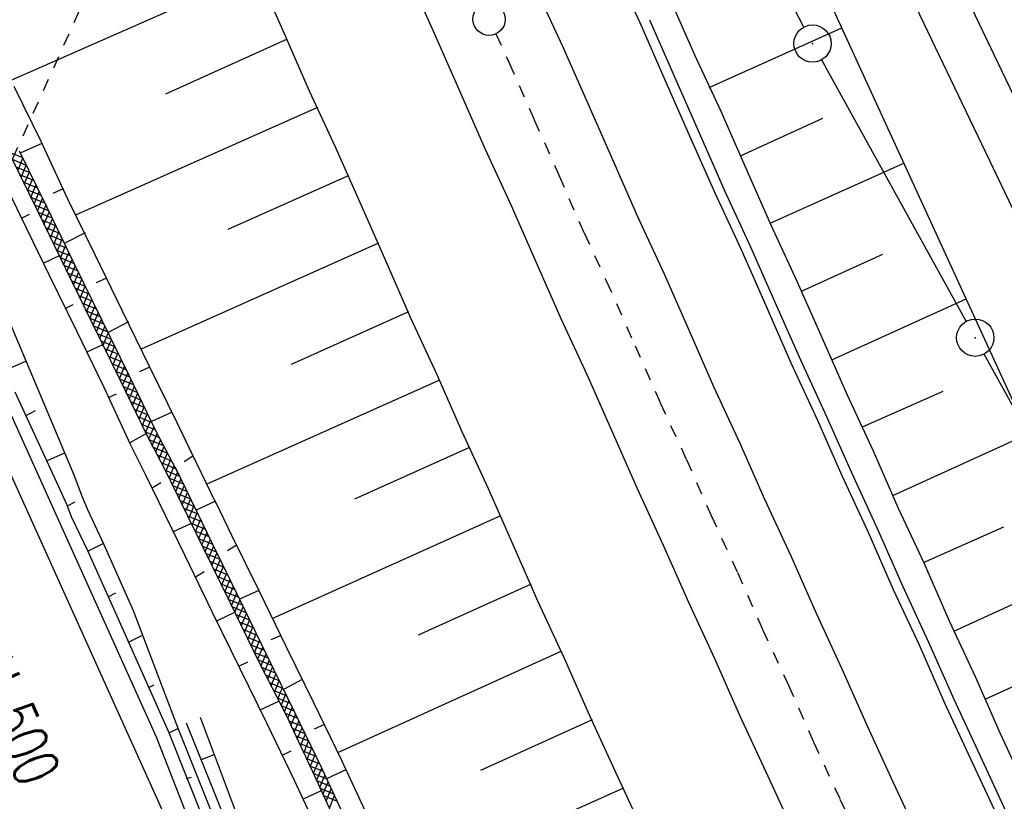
# Model space of a CAD drawing. Extents: x 447882 to 448688, y 437766 to 439043.
# Tile 38 of 121: x 448270 to 448310, y 438220 to 438251. Entities that reach past the tile are written whole.
import ezdxf

# ---------------------------------------------------------------- set-up
doc = ezdxf.new("R2010")
doc.units = 0
doc.header["$LTSCALE"] = 2
doc.header["$MEASUREMENT"] = 0
for name, pattern in [('ACAD_ISO10W100W', [0.5, 0.25, -0.25]), ('AUSGEZOGEN', [0]), ('GESTRICH-X2', [1.5, 1, -0.5])]:
    doc.linetypes.add(name, pattern=pattern)
doc.layers.get('0').update_dxf_attribs({"linetype": 'AUSGEZOGEN'})
for name, color, linetype in [('211-GRENZL-BAB', 7, 'AUSGEZOGEN'), ('211-GRENZP-BAB', 7, 'AUSGEZOGEN'), ('BOESCHG', 250, 'AUSGEZOGEN'), ('DB-Bahnachse', 7, 'CONTINUOUS'), ('DB-Bestand', 8, 'CONTINUOUS'), ('DB-Boeschungen', 15, 'CONTINUOUS'), ('DB-Gleisachsen', 7, 'CONTINUOUS'), ('DB-GRABEN', 15, 'AUSGEZOGEN'), ('DB-Kabelanalagen', 15, 'CONTINUOUS'), ('DB-Wegboeschungen', 15, 'CONTINUOUS'), ('DB-Wegdurchlässe', 15, 'CONTINUOUS'), ('DB-Wege', 15, 'CONTINUOUS'), ('FBRTOP', 250, 'AUSGEZOGEN'), ('MULDE', 250, 'AUSGEZOGEN'), ('SCHLITZRINNE', 200, 'AUSGEZOGEN'), ('WEG', 250, 'GESTRICH-X2')]:
    doc.layers.add(name, color=color, linetype=linetype)
doc.styles.add('ROMANS', font='romans.shx', dxfattribs={"width": 0.8})

# ---------------------------------------------------------------- blocks, each defined once
blk = doc.blocks.new('*X273')
at = {"color": 0, "linetype": 'ByBlock'}
for p, q in [((37789, -215178), (38197, -214771)), ((38226, -215144), (37872, -214790)), ((38134, -215151), (38535, -214751)), ((38521, -215121), (38172, -214772)), ((38816, -215098), (38473, -214754)), ((38480, -215124), (38873, -214731)), ((39111, -215074), (38773, -214737)), ((38825, -215097), (39211, -214711)), ((39410, -215055), (39074, -214719)), ((39171, -215070), (39549, -214691)), ((39715, -215042), (39374, -214701)), ((39507, -215051), (39888, -214671)), ((40021, -215030), (39674, -214683)), ((39839, -215037), (40226, -214651)), ((40326, -215017), (39975, -214666)), ((40171, -215023), (40564, -214631)), ((40632, -215004), (40275, -214648)), ((40503, -215010), (40902, -214611)), ((40937, -214991), (40576, -214630)), ((40836, -214996), (41240, -214591)), ((41243, -214979), (40876, -214612)), ((41168, -214982), (41578, -214571)), ((41548, -214966), (41177, -214595)), ((41854, -214953), (41477, -214577)), ((41500, -214968), (41914, -214553)), ((42160, -214941), (41778, -214559)), ((41832, -214954), (42246, -214539)), ((42466, -214929), (42083, -214546)), ((42163, -214941), (42578, -214526)), ((42772, -214917), (42388, -214533)), ((42494, -214928), (42911, -214512)), ((43078, -214905), (42694, -214521)), ((42825, -214915), (43243, -214498)), ((43384, -214893), (42999, -214508)), ((31002, -215601), (31427, -215177)), ((31643, -215562), (31267, -215186)), ((31341, -215580), (31764, -215157)), ((31943, -215544), (31568, -215169)), ((31681, -215559), (32103, -215136)), ((32244, -215526), (31869, -215151)), ((32019, -215539), (32443, -215115)), ((32544, -215508), (32169, -215132)), ((32357, -215519), (32782, -215095)), ((32845, -215490), (32468, -215114)), ((32695, -215499), (33121, -215074)), ((33145, -215473), (32768, -215095)), ((33033, -215479), (33460, -215053)), ((33446, -215455), (33068, -215077)), ((33746, -215437), (33367, -215058)), ((33371, -215459), (33799, -215032)), ((34047, -215420), (33667, -215040)), ((33710, -215439), (34138, -215011)), ((34347, -215402), (33967, -215021)), ((34048, -215419), (34477, -214990)), ((34648, -215384), (34266, -215003)), ((34386, -215399), (34815, -214970)), ((34948, -215366), (34567, -214985)), ((34724, -215380), (35153, -214950)), ((35248, -215349), (34867, -214967)), ((35062, -215360), (35491, -214930)), ((35549, -215331), (35168, -214950)), ((35400, -215340), (35830, -214910)), ((35849, -215313), (35468, -214932)), ((35739, -215320), (36168, -214890)), ((36150, -215295), (35769, -214914)), ((36450, -215278), (36069, -214896)), ((36077, -215300), (36506, -214871)), ((36751, -215260), (36369, -214879)), ((36415, -215280), (36844, -214851)), ((37046, -215237), (36670, -214861)), ((36753, -215260), (37182, -214831)), ((37341, -215214), (36970, -214843)), ((37098, -215233), (37520, -214811)), ((37636, -215190), (37271, -214825)), ((37444, -215206), (37859, -214791)), ((37931, -215167), (37571, -214808)), ((25195, -215999), (25624, -215570)), ((25534, -215979), (25963, -215550)), ((25988, -215952), (25606, -215571)), ((25872, -215959), (26301, -215530)), ((26288, -215934), (25907, -215553)), ((26589, -215916), (26207, -215535)), ((26210, -215939), (26639, -215510)), ((26885, -215894), (26508, -215517)), ((26548, -215919), (26986, -215481)), ((27176, -215868), (26806, -215497)), ((26892, -215894), (27336, -215449)), ((27468, -215841), (27097, -215471)), ((27242, -215862), (27686, -215417)), ((27760, -215815), (27389, -215444)), ((27592, -215830), (28036, -215385)), ((28051, -215788), (27681, -215418)), ((27942, -215798), (28386, -215353)), ((28347, -215766), (27972, -215391)), ((28647, -215747), (28264, -215365)), ((28289, -215769), (28727, -215331)), ((28946, -215729), (28558, -215340)), ((28628, -215748), (29065, -215311)), ((29246, -215710), (28859, -215323)), ((28967, -215727), (29402, -215292)), ((29546, -215691), (29160, -215306)), ((29306, -215706), (29740, -215273)), ((29845, -215673), (29461, -215289)), ((29645, -215685), (30077, -215254)), ((30145, -215654), (29762, -215272)), ((29985, -215664), (30414, -215234)), ((30445, -215636), (30063, -215254)), ((30324, -215643), (30752, -215215)), ((30744, -215617), (30364, -215237)), ((30663, -215622), (31089, -215196)), ((31044, -215599), (30665, -215220)), ((31344, -215580), (30966, -215203)), ((18425, -216406), (18854, -215976)), ((18763, -216386), (19192, -215956)), ((19384, -216348), (19003, -215968)), ((19101, -216366), (19530, -215937)), ((19684, -216330), (19303, -215950)), ((19440, -216345), (19868, -215917)), ((19983, -216311), (19604, -215932)), ((19779, -216324), (20206, -215897)), ((20283, -216293), (19904, -215914)), ((20118, -216303), (20545, -215877)), ((20583, -216274), (20205, -215897)), ((20457, -216282), (20883, -215857)), ((20882, -216256), (20505, -215879)), ((20796, -216261), (21221, -215837)), ((21182, -216237), (20806, -215861)), ((21481, -216219), (21106, -215843)), ((21136, -216240), (21559, -215817)), ((21781, -216200), (21407, -215826)), ((21475, -216219), (21898, -215796)), ((22082, -216183), (21707, -215808)), ((21814, -216198), (22237, -215775)), ((22382, -216165), (22007, -215789)), ((22152, -216179), (22576, -215754)), ((22683, -216147), (22306, -215771)), ((22490, -216159), (22915, -215733)), ((22983, -216129), (22606, -215752)), ((22828, -216139), (23254, -215712)), ((23284, -216112), (22906, -215734)), ((23166, -216119), (23594, -215691)), ((23584, -216094), (23205, -215715)), ((23504, -216099), (23933, -215670)), ((23885, -216076), (23505, -215697)), ((24185, -216058), (23805, -215678)), ((23843, -216079), (24272, -215650)), ((24485, -216041), (24104, -215660)), ((24181, -216059), (24610, -215630)), ((24786, -216023), (24405, -215642)), ((24519, -216039), (24948, -215610)), ((25086, -216005), (24705, -215624)), ((24857, -216019), (25286, -215590)), ((25387, -215987), (25006, -215606)), ((25687, -215970), (25306, -215588)), ((14028, -216665), (14458, -216236)), ((14367, -216645), (14796, -216216)), ((14877, -216615), (14496, -216234)), ((14705, -216625), (15134, -216196)), ((15178, -216597), (14797, -216216)), ((15043, -216605), (15472, -216176)), ((15478, -216580), (15097, -216198)), ((15381, -216585), (15810, -216156)), ((15779, -216562), (15398, -216181)), ((16079, -216544), (15698, -216163)), ((15719, -216565), (16148, -216136)), ((16380, -216526), (15998, -216145)), ((16057, -216545), (16487, -216116)), ((16680, -216509), (16299, -216127)), ((16396, -216525), (16825, -216096)), ((16981, -216491), (16599, -216110)), ((16734, -216505), (17163, -216076)), ((17281, -216473), (16900, -216092)), ((17072, -216485), (17501, -216056)), ((17582, -216455), (17200, -216074)), ((17410, -216465), (17839, -216036)), ((17882, -216438), (17501, -216056)), ((17748, -216445), (18177, -216016)), ((18182, -216420), (17801, -216039)), ((18086, -216426), (18516, -215996)), ((18483, -216402), (18102, -216021)), ((18783, -216384), (18402, -216003)), ((19084, -216367), (18703, -215985))]:
    blk.add_line(p, q, dxfattribs=at)
blk = doc.blocks.new('GST')
at = {"color": 0}
blk.add_circle((0, 0), 0.75, dxfattribs=at)
blk.add_point((0, 0), dxfattribs=at)

msp = doc.modelspace()

# ---------------------------------------------------------------- hatches: boundary and pattern name
at = {"layer": 'SCHLITZRINNE'}
h = msp.add_hatch(dxfattribs=at)
h.set_pattern_fill('_USER', color=256, scale=1.5, angle=45, style=0, pattern_type=0)
h.set_pattern_definition([(339.6988, (448289.4614, 438343.1231), (0.5204327, 1.4068226), [])])
edge = h.paths.add_edge_path()
edge.add_arc((449904.241, 439087.127), 1777.856, 203.318125, 203.482666)
edge.add_arc((450830.09, 439489.365), 2787.308, 203.482666, 203.768673)
edge.add_arc((449457.11, 438884.705), 1287.078, 203.768673, 204.197754)
edge.add_arc((451276.919, 439702.474), 3282.184, 204.197754, 204.466449)
edge.add_arc((449906.006, 439078.682), 1776.024, 204.466449, 205.272973)
edge.add_arc((449910.816, 439080.953), 1781.344, 205.272973, 206.078292)
edge.add_arc((451264.489, 439743.474), 3288.448, 206.078292, 206.346738)
edge.add_arc((449467.425, 438853.485), 1283.076, 206.346738, 206.776498)
edge.add_arc((450802.564, 439527.226), 2778.577, 206.776498, 207.063192)
edge.add_arc((449911.383, 439071.907), 1777.817, 207.063191, 207.421606)
edge.add_arc((450110.431, 439175.179), 2002.061, 207.421606, 207.779675)
edge.add_arc((450110.948, 439175.452), 2002.646, 207.779675, 208.137692)
edge.add_arc((450111.73, 439175.87), 2003.533, 208.137692, 208.495408)
edge.add_arc((450113.785, 439176.985), 2005.87, 208.495408, 208.852916)
edge.add_arc((450109.179, 439174.448), 2000.613, 208.852916, 209.211314)
edge.add_arc((450108.358, 439173.989), 1999.672, 209.211314, 209.569796)
edge.add_arc((450107.203, 439173.333), 1998.343, 209.569796, 209.928803)
edge.add_arc((450102.314, 439170.519), 1992.703, 209.928803, 210.288319)
edge.add_arc((450111.316, 439175.777), 2003.127, 210.288319, 210.645775)
edge.add_arc((450119.743, 439180.769), 2012.922, 210.645775, 211.002361)
edge.add_arc((450119.644, 439180.71), 2012.806, 211.002361, 211.359165)
edge.add_arc((450107.59, 439173.364), 1998.691, 211.359165, 211.717226)
edge.add_arc((450101.479, 439169.587), 1991.506, 211.717226, 212.076564)
edge.add_arc((450113.556, 439177.156), 2005.759, 212.076564, 212.434624)
edge.add_arc((450112.626, 439176.565), 2004.657, 212.434624, 212.79251)
edge.add_arc((450107.744, 439173.42), 1998.85, 212.79251, 213.150917)
edge.add_arc((450108.762, 439174.085), 2000.066, 213.150917, 213.509547)
edge.add_arc((450105.418, 439171.871), 1996.056, 213.509547, 213.868537)
edge.add_arc((450110.46, 439175.254), 2002.127, 213.868537, 214.225936)
edge.add_arc((450122.838, 439183.675), 2017.098, 214.225936, 214.582007)
edge.add_arc((450116.672, 439179.424), 2009.609, 214.582007, 214.939825)
edge.add_arc((450097.028, 439165.7), 1985.645, 214.939825, 215.299796)
edge.add_arc((450097.522, 439166.05), 1986.251, 215.299796, 215.6597)
edge.add_arc((450116.045, 439179.34), 2009.049, 215.6597, 216.017557)
edge.add_arc((450123.924, 439185.069), 2018.791, 216.017557, 216.373476)
edge.add_arc((450109.338, 439174.325), 2000.675, 216.373476, 216.722463)
edge.add_arc((451276.919, 439702.474), 3282.684, 204.280788, 204.466449)
edge.add_arc((449906.006, 439078.682), 1776.524, 204.466449, 205.272973)
edge.add_arc((449910.816, 439080.953), 1781.844, 205.272973, 206.01164)
h = msp.add_hatch(dxfattribs=at)
h.set_pattern_fill('_USER', color=256, scale=1.5, angle=45, style=0, pattern_type=0)
h.set_pattern_definition([(343.61786, (448348.5706, 438224.3388), (0.423064, 1.439103), [])])
edge = h.paths.add_edge_path()
edge.add_arc((449904.241, 439087.127), 1777.856, 203.318125, 203.482666)
edge.add_arc((450830.09, 439489.365), 2787.308, 203.482666, 203.768673)
edge.add_arc((449457.11, 438884.705), 1287.078, 203.768673, 204.197754)
edge.add_arc((451276.919, 439702.474), 3282.184, 204.197754, 204.466449)
edge.add_arc((449906.006, 439078.682), 1776.024, 204.466449, 205.272973)
edge.add_arc((449910.816, 439080.953), 1781.344, 205.272973, 206.078292)
edge.add_arc((451264.489, 439743.474), 3288.448, 206.078292, 206.346738)
edge.add_arc((449467.425, 438853.485), 1283.076, 206.346738, 206.776498)
edge.add_arc((450802.564, 439527.226), 2778.577, 206.776498, 207.063192)
edge.add_arc((449911.383, 439071.907), 1777.817, 207.063191, 207.421606)
edge.add_arc((450110.431, 439175.179), 2002.061, 207.421606, 207.779675)
edge.add_arc((450110.948, 439175.452), 2002.646, 207.779675, 208.137692)
edge.add_arc((450111.73, 439175.87), 2003.533, 208.137692, 208.495408)
edge.add_arc((450113.785, 439176.985), 2005.87, 208.495408, 208.852916)
edge.add_arc((450109.179, 439174.448), 2000.613, 208.852916, 209.211314)
edge.add_arc((450108.358, 439173.989), 1999.672, 209.211314, 209.569796)
edge.add_arc((450107.203, 439173.333), 1998.343, 209.569796, 209.928803)
edge.add_arc((450102.314, 439170.519), 1992.703, 209.928803, 210.288319)
edge.add_arc((450111.316, 439175.777), 2003.127, 210.288319, 210.645775)
edge.add_arc((450119.743, 439180.769), 2012.922, 210.645775, 211.002361)
edge.add_arc((450119.644, 439180.71), 2012.806, 211.002361, 211.359165)
edge.add_arc((450107.59, 439173.364), 1998.691, 211.359165, 211.717226)
edge.add_arc((450101.479, 439169.587), 1991.506, 211.717226, 212.076564)
edge.add_arc((450113.556, 439177.156), 2005.759, 212.076564, 212.434624)
edge.add_arc((450112.626, 439176.565), 2004.657, 212.434624, 212.79251)
edge.add_arc((450107.744, 439173.42), 1998.85, 212.79251, 213.150917)
edge.add_arc((450108.762, 439174.085), 2000.066, 213.150917, 213.509547)
edge.add_arc((450105.418, 439171.871), 1996.056, 213.509547, 213.868537)
edge.add_arc((450110.46, 439175.254), 2002.127, 213.868537, 214.225936)
edge.add_arc((450122.838, 439183.675), 2017.098, 214.225936, 214.582007)
edge.add_arc((450116.672, 439179.424), 2009.609, 214.582007, 214.939825)
edge.add_arc((450097.028, 439165.7), 1985.645, 214.939825, 215.299796)
edge.add_arc((450097.522, 439166.05), 1986.251, 215.299796, 215.6597)
edge.add_arc((450116.045, 439179.34), 2009.049, 215.6597, 216.017557)
edge.add_arc((450123.924, 439185.069), 2018.791, 216.017557, 216.373476)
edge.add_arc((450109.338, 439174.325), 2000.675, 216.373476, 216.722463)
edge.add_arc((450110.431, 439175.179), 2002.561, 207.683894, 207.779675)
edge.add_arc((450110.948, 439175.452), 2003.146, 207.779675, 208.137692)
edge.add_arc((450111.73, 439175.87), 2004.033, 208.137692, 208.495408)
edge.add_arc((450113.785, 439176.985), 2006.37, 208.495408, 208.852916)
edge.add_arc((450109.179, 439174.448), 2001.113, 208.852916, 209.211314)
edge.add_arc((450108.358, 439173.989), 2000.172, 209.211314, 209.369037)
h = msp.add_hatch(dxfattribs=at)
h.set_pattern_fill('_USER,_O', color=256, scale=1.5, angle=45, pattern_type=0)
h.set_pattern_definition([(346.6471, (448402.703, 438130.2319), (0.3464215, 1.459449), [])])
edge = h.paths.add_edge_path()
edge.add_arc((449904.241, 439087.127), 1777.856, 203.318125, 203.482666)
edge.add_arc((450830.09, 439489.365), 2787.308, 203.482666, 203.768673)
edge.add_arc((449457.11, 438884.705), 1287.078, 203.768673, 204.197754)
edge.add_arc((451276.919, 439702.474), 3282.184, 204.197754, 204.466449)
edge.add_arc((449906.006, 439078.682), 1776.024, 204.466449, 205.272973)
edge.add_arc((449910.816, 439080.953), 1781.344, 205.272973, 206.078292)
edge.add_arc((451264.489, 439743.474), 3288.448, 206.078292, 206.346738)
edge.add_arc((449467.425, 438853.485), 1283.076, 206.346738, 206.776498)
edge.add_arc((450802.564, 439527.226), 2778.577, 206.776498, 207.063192)
edge.add_arc((449911.383, 439071.907), 1777.817, 207.063191, 207.421606)
edge.add_arc((450110.431, 439175.179), 2002.061, 207.421606, 207.779675)
edge.add_arc((450110.948, 439175.452), 2002.646, 207.779675, 208.137692)
edge.add_arc((450111.73, 439175.87), 2003.533, 208.137692, 208.495408)
edge.add_arc((450113.785, 439176.985), 2005.87, 208.495408, 208.852916)
edge.add_arc((450109.179, 439174.448), 2000.613, 208.852916, 209.211314)
edge.add_arc((450108.358, 439173.989), 1999.672, 209.211314, 209.569796)
edge.add_arc((450107.203, 439173.333), 1998.343, 209.569796, 209.928803)
edge.add_arc((450102.314, 439170.519), 1992.703, 209.928803, 210.288319)
edge.add_arc((450111.316, 439175.777), 2003.127, 210.288319, 210.645775)
edge.add_arc((450119.743, 439180.769), 2012.922, 210.645775, 211.002361)
edge.add_arc((450119.644, 439180.71), 2012.806, 211.002361, 211.359165)
edge.add_arc((450107.59, 439173.364), 1998.691, 211.359165, 211.717226)
edge.add_arc((450101.479, 439169.587), 1991.506, 211.717226, 212.076564)
edge.add_arc((450113.556, 439177.156), 2005.759, 212.076564, 212.434624)
edge.add_arc((450112.626, 439176.565), 2004.657, 212.434624, 212.79251)
edge.add_arc((450107.744, 439173.42), 1998.85, 212.79251, 213.150917)
edge.add_arc((450108.762, 439174.085), 2000.066, 213.150917, 213.509547)
edge.add_arc((450105.418, 439171.871), 1996.056, 213.509547, 213.868537)
edge.add_arc((450110.46, 439175.254), 2002.127, 213.868537, 214.225936)
edge.add_arc((450122.838, 439183.675), 2017.098, 214.225936, 214.582007)
edge.add_arc((450116.672, 439179.424), 2009.609, 214.582007, 214.939825)
edge.add_arc((450097.028, 439165.7), 1985.645, 214.939825, 215.299796)
edge.add_arc((450097.522, 439166.05), 1986.251, 215.299796, 215.6597)
edge.add_arc((450116.045, 439179.34), 2009.049, 215.6597, 216.017557)
edge.add_arc((450123.924, 439185.069), 2018.791, 216.017557, 216.373476)
edge.add_arc((450109.338, 439174.325), 2000.675, 216.373476, 216.722463)
edge.add_arc((450119.644, 439180.71), 2013.306, 211.128908, 211.359165)
edge.add_arc((450107.59, 439173.364), 1999.191, 211.359165, 211.717226)
edge.add_arc((450101.479, 439169.587), 1992.006, 211.717226, 212.076564)
edge.add_arc((450113.556, 439177.156), 2006.259, 212.076564, 212.234447)
h = msp.add_hatch(dxfattribs=at)
h.set_pattern_fill('_USER,_O', color=256, scale=1.5, angle=45, pattern_type=0)
h.set_pattern_definition([(347.6119, (448421.49, 438100.1306), (0.321798, 1.4650754), [])])
edge = h.paths.add_edge_path()
edge.add_arc((449904.241, 439087.127), 1777.856, 203.318125, 203.482666)
edge.add_arc((450830.09, 439489.365), 2787.308, 203.482666, 203.768673)
edge.add_arc((449457.11, 438884.705), 1287.078, 203.768673, 204.197754)
edge.add_arc((451276.919, 439702.474), 3282.184, 204.197754, 204.466449)
edge.add_arc((449906.006, 439078.682), 1776.024, 204.466449, 205.272973)
edge.add_arc((449910.816, 439080.953), 1781.344, 205.272973, 206.078292)
edge.add_arc((451264.489, 439743.474), 3288.448, 206.078292, 206.346738)
edge.add_arc((449467.425, 438853.485), 1283.076, 206.346738, 206.776498)
edge.add_arc((450802.564, 439527.226), 2778.577, 206.776498, 207.063192)
edge.add_arc((449911.383, 439071.907), 1777.817, 207.063191, 207.421606)
edge.add_arc((450110.431, 439175.179), 2002.061, 207.421606, 207.779675)
edge.add_arc((450110.948, 439175.452), 2002.646, 207.779675, 208.137692)
edge.add_arc((450111.73, 439175.87), 2003.533, 208.137692, 208.495408)
edge.add_arc((450113.785, 439176.985), 2005.87, 208.495408, 208.852916)
edge.add_arc((450109.179, 439174.448), 2000.613, 208.852916, 209.211314)
edge.add_arc((450108.358, 439173.989), 1999.672, 209.211314, 209.569796)
edge.add_arc((450107.203, 439173.333), 1998.343, 209.569796, 209.928803)
edge.add_arc((450102.314, 439170.519), 1992.703, 209.928803, 210.288319)
edge.add_arc((450111.316, 439175.777), 2003.127, 210.288319, 210.645775)
edge.add_arc((450119.743, 439180.769), 2012.922, 210.645775, 211.002361)
edge.add_arc((450119.644, 439180.71), 2012.806, 211.002361, 211.359165)
edge.add_arc((450107.59, 439173.364), 1998.691, 211.359165, 211.717226)
edge.add_arc((450101.479, 439169.587), 1991.506, 211.717226, 212.076564)
edge.add_arc((450113.556, 439177.156), 2005.759, 212.076564, 212.434624)
edge.add_arc((450112.626, 439176.565), 2004.657, 212.434624, 212.79251)
edge.add_arc((450107.744, 439173.42), 1998.85, 212.79251, 213.150917)
edge.add_arc((450108.762, 439174.085), 2000.066, 213.150917, 213.509547)
edge.add_arc((450105.418, 439171.871), 1996.056, 213.509547, 213.868537)
edge.add_arc((450110.46, 439175.254), 2002.127, 213.868537, 214.225936)
edge.add_arc((450122.838, 439183.675), 2017.098, 214.225936, 214.582007)
edge.add_arc((450116.672, 439179.424), 2009.609, 214.582007, 214.939825)
edge.add_arc((450097.028, 439165.7), 1985.645, 214.939825, 215.299796)
edge.add_arc((450097.522, 439166.05), 1986.251, 215.299796, 215.6597)
edge.add_arc((450116.045, 439179.34), 2009.049, 215.6597, 216.017557)
edge.add_arc((450123.924, 439185.069), 2018.791, 216.017557, 216.373476)
edge.add_arc((450109.338, 439174.325), 2000.675, 216.373476, 216.722463)
edge.add_arc((450113.556, 439177.156), 2006.259, 212.277367, 212.434624)
edge.add_arc((450112.626, 439176.565), 2005.157, 212.434624, 212.79251)
edge.add_arc((450107.744, 439173.42), 1999.35, 212.79251, 213.090756)
h = msp.add_hatch(dxfattribs=at)
h.set_pattern_fill('_USER,_O', color=256, scale=1.5, angle=45, pattern_type=0)
h.set_pattern_definition([(348.87313, (448443.181, 438066.7889), (0.289473, 1.4718034), [])])
edge = h.paths.add_edge_path()
edge.add_arc((449904.241, 439087.127), 1777.856, 203.318125, 203.482666)
edge.add_arc((450830.09, 439489.365), 2787.308, 203.482666, 203.768673)
edge.add_arc((449457.11, 438884.705), 1287.078, 203.768673, 204.197754)
edge.add_arc((451276.919, 439702.474), 3282.184, 204.197754, 204.466449)
edge.add_arc((449906.006, 439078.682), 1776.024, 204.466449, 205.272973)
edge.add_arc((449910.816, 439080.953), 1781.344, 205.272973, 206.078292)
edge.add_arc((451264.489, 439743.474), 3288.448, 206.078292, 206.346738)
edge.add_arc((449467.425, 438853.485), 1283.076, 206.346738, 206.776498)
edge.add_arc((450802.564, 439527.226), 2778.577, 206.776498, 207.063192)
edge.add_arc((449911.383, 439071.907), 1777.817, 207.063191, 207.421606)
edge.add_arc((450110.431, 439175.179), 2002.061, 207.421606, 207.779675)
edge.add_arc((450110.948, 439175.452), 2002.646, 207.779675, 208.137692)
edge.add_arc((450111.73, 439175.87), 2003.533, 208.137692, 208.495408)
edge.add_arc((450113.785, 439176.985), 2005.87, 208.495408, 208.852916)
edge.add_arc((450109.179, 439174.448), 2000.613, 208.852916, 209.211314)
edge.add_arc((450108.358, 439173.989), 1999.672, 209.211314, 209.569796)
edge.add_arc((450107.203, 439173.333), 1998.343, 209.569796, 209.928803)
edge.add_arc((450102.314, 439170.519), 1992.703, 209.928803, 210.288319)
edge.add_arc((450111.316, 439175.777), 2003.127, 210.288319, 210.645775)
edge.add_arc((450119.743, 439180.769), 2012.922, 210.645775, 211.002361)
edge.add_arc((450119.644, 439180.71), 2012.806, 211.002361, 211.359165)
edge.add_arc((450107.59, 439173.364), 1998.691, 211.359165, 211.717226)
edge.add_arc((450101.479, 439169.587), 1991.506, 211.717226, 212.076564)
edge.add_arc((450113.556, 439177.156), 2005.759, 212.076564, 212.434624)
edge.add_arc((450112.626, 439176.565), 2004.657, 212.434624, 212.79251)
edge.add_arc((450107.744, 439173.42), 1998.85, 212.79251, 213.150917)
edge.add_arc((450108.762, 439174.085), 2000.066, 213.150917, 213.509547)
edge.add_arc((450105.418, 439171.871), 1996.056, 213.509547, 213.868537)
edge.add_arc((450110.46, 439175.254), 2002.127, 213.868537, 214.225936)
edge.add_arc((450122.838, 439183.675), 2017.098, 214.225936, 214.582007)
edge.add_arc((450116.672, 439179.424), 2009.609, 214.582007, 214.939825)
edge.add_arc((450097.028, 439165.7), 1985.645, 214.939825, 215.299796)
edge.add_arc((450097.522, 439166.05), 1986.251, 215.299796, 215.6597)
edge.add_arc((450116.045, 439179.34), 2009.049, 215.6597, 216.017557)
edge.add_arc((450123.924, 439185.069), 2018.791, 216.017557, 216.373476)
edge.add_arc((450109.338, 439174.325), 2000.675, 216.373476, 216.722463)
edge.add_arc((450107.744, 439173.42), 1999.35, 213.133824, 213.150917)
edge.add_arc((450108.762, 439174.085), 2000.566, 213.150917, 213.509547)
edge.add_arc((450105.418, 439171.871), 1996.556, 213.509547, 213.868537)
edge.add_arc((450110.46, 439175.254), 2002.627, 213.868537, 214.225936)
edge.add_arc((450122.838, 439183.675), 2017.598, 214.225936, 214.582007)
edge.add_arc((450116.672, 439179.424), 2010.109, 214.582007, 214.805817)

# ---------------------------------------------------------------- linework, layer by layer
at = {"layer": '211-GRENZL-BAB', "flags": 128}
for points in [[(448301.866, 438251.166), (448275.185, 438302.793)], [(448302.573, 438249.843), (448308.397, 438239.316)], [(448346.467, 438170.496), (448309.123, 438238.003)]]:
    msp.add_lwpolyline(points, dxfattribs=at)
at = {"layer": 'BOESCHG', "flags": 128}
msp.add_lwpolyline([(448299.757, 438259.054), (448319.338, 438216.356), (448357.453, 438133.515), (448369.955, 438108.841), (448387.434, 438070.894), (448413.496, 438021.297), (448441.736, 437968.594), (448452.56, 437949.707), (448465.649, 437926.233)], dxfattribs=at)
at = {"layer": 'DB-Bahnachse', "linetype": 'ACAD_ISO10W100W'}
for p, q in [((448289.465, 438250.891), (448290.002, 438249.73)), ((448290.002, 438249.73), (448291.013, 438247.429)), ((448291.013, 438247.429), (448292.007, 438245.177)), ((448292.007, 438245.177), (448293.018, 438242.876)), ((448293.018, 438242.876), (448293.911, 438240.945)), ((448293.911, 438240.945), (448295.07, 438238.338)), ((448295.07, 438238.338), (448296.08, 438236.038)), ((448296.08, 438236.038), (448297.138, 438233.753)), ((448297.138, 438233.753), (448298.133, 438231.5)), ((448298.133, 438231.5), (448299.191, 438229.215)), ((448299.191, 438229.215), (448300.201, 438226.915)), ((448300.201, 438226.915), (448301.243, 438224.677)), ((448301.243, 438224.677), (448302.254, 438222.377)), ((448302.254, 438222.377), (448303.311, 438220.092)), ((448303.311, 438220.092), (448304.354, 438217.855))]:
    msp.add_line(p, q, dxfattribs=at)
at = {"layer": 'DB-Bahnachse', "linetype": 'Continuous'}
msp.add_ellipse((448289.192, 438251.481), major_axis=(-0.46, 0.46), ratio=1, start_param=2.750434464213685, end_param=9.03361977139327, dxfattribs=at)
at = {"layer": 'DB-Bestand', "linetype": 'ACAD_ISO10W100W'}
msp.add_line((448273.096, 438252.702), (448269.804, 438245.402), dxfattribs=at)
at = {"layer": 'DB-Boeschungen', "linetype": 'Continuous'}
for p, q in [((448279.875, 438253.393), (448269.943, 438249.01)), ((448279.936, 438253.203), (448280.947, 438250.903)), ((448296.469, 438252.318), (448297.479, 438250.018)), ((448280.947, 438250.903), (448281.957, 438248.602)), ((448298.054, 438248.733), (448303.392, 438251.129)), ((448281.071, 438250.68), (448276.169, 438248.457)), ((448297.479, 438250.018), (448298.521, 438247.78)), ((448270.068, 438248.788), (448271.158, 438246.566)), ((448270.068, 438248.788), (448271.158, 438246.566)), ((448281.957, 438248.602), (448283.015, 438246.317)), ((448282.284, 438247.92), (448272.542, 438243.598)), ((448298.521, 438247.78), (448299.532, 438245.48)), ((448299.314, 438245.987), (448302.628, 438247.496)), ((448271.158, 438246.566), (448272.215, 438244.281)), ((448271.158, 438246.566), (448272.215, 438244.281)), ((448270.285, 438246.177), (448271.39, 438243.908)), ((448271.189, 438246.471), (448270.316, 438246.082)), ((448283.015, 438246.317), (448284.025, 438244.017)), ((448269.27, 438245.742), (448270.375, 438243.473)), ((448269.92, 438246.006), (448271.025, 438243.736)), ((448299.532, 438245.48), (448300.526, 438243.227)), ((448300.511, 438243.275), (448305.887, 438245.688)), ((448283.496, 438245.159), (448278.673, 438243.014)), ((448272.044, 438244.646), (448271.632, 438244.459)), ((448272.215, 438244.281), (448273.321, 438242.011)), ((448272.215, 438244.281), (448273.321, 438242.011)), ((448271.39, 438243.908), (448272.496, 438241.638)), ((448284.025, 438244.017), (448285.02, 438241.764)), ((448270.375, 438243.473), (448270.692, 438243.628)), ((448270.375, 438243.473), (448271.48, 438241.203)), ((448271.025, 438243.736), (448272.131, 438241.467)), ((448300.526, 438243.227), (448301.584, 438240.942)), ((448272.932, 438242.884), (448272.122, 438242.463)), ((448284.74, 438242.462), (448275.189, 438238.202)), ((448271.913, 438241.975), (448271.278, 438241.663)), ((448273.321, 438242.011), (448274.426, 438239.742)), ((448273.321, 438242.011), (448274.426, 438239.742)), ((448301.771, 438240.529), (448305.043, 438242.019)), ((448272.131, 438241.467), (448273.221, 438239.245)), ((448272.496, 438241.638), (448273.601, 438239.369)), ((448285.02, 438241.764), (448286.03, 438239.464)), ((448271.48, 438241.203), (448272.586, 438238.933)), ((448273.788, 438241.059), (448273.375, 438240.872)), ((448301.584, 438240.942), (448302.594, 438238.642)), ((448302.983, 438237.769), (448308.39, 438240.229)), ((448272.134, 438239.838), (448272.452, 438239.994)), ((448274.426, 438239.742), (448275.516, 438237.52)), ((448274.426, 438239.742), (448275.516, 438237.52)), ((448285.953, 438239.701), (448281.225, 438237.587)), ((448286.03, 438239.464), (448287.088, 438237.179)), ((448273.221, 438239.245), (448274.326, 438236.975)), ((448273.601, 438239.369), (448274.691, 438237.147)), ((448274.676, 438239.297), (448273.866, 438238.876)), ((448272.586, 438238.933), (448273.691, 438236.664)), ((448302.594, 438238.642), (448303.589, 438236.389)), ((448273.657, 438238.388), (448272.974, 438238.061)), ((448275.531, 438237.472), (448275.119, 438237.286)), ((448275.516, 438237.52), (448276.621, 438235.25)), ((448275.516, 438237.52), (448276.621, 438235.25)), ((448274.691, 438237.147), (448275.796, 438234.877)), ((448287.088, 438237.179), (448288.098, 438234.878)), ((448273.691, 438236.664), (448274.749, 438234.379)), ((448274.326, 438236.975), (448275.431, 438234.706)), ((448287.165, 438236.941), (448277.827, 438232.761)), ((448273.878, 438236.251), (448274.195, 438236.407)), ((448303.589, 438236.389), (448304.647, 438234.104)), ((448304.227, 438235.071), (448307.473, 438236.509)), ((448276.435, 438235.663), (448275.61, 438235.29)), ((448276.621, 438235.25), (448278.185, 438232.024)), ((448276.621, 438235.25), (448277.26, 438233.933)), ((448275.4, 438234.801), (448274.733, 438234.427)), ((448275.431, 438234.706), (448276.117, 438233.404)), ((448275.796, 438234.877), (448276.694, 438233.172)), ((448288.098, 438234.878), (448289.156, 438232.593)), ((448305.44, 438232.311), (448310.885, 438234.789)), ((448274.749, 438234.379), (448275.372, 438233.109)), ((448288.409, 438234.243), (448283.776, 438232.16)), ((448277.275, 438233.885), (448276.926, 438233.667)), ((448304.647, 438234.104), (448305.657, 438231.803)), ((448276.554, 438233.451), (448278.055, 438230.353)), ((448275.381, 438233.114), (448276.944, 438229.888)), ((448276.117, 438233.405), (448277.674, 438230.23)), ((448275.637, 438232.617), (448275.986, 438232.836)), ((448289.156, 438232.593), (448290.15, 438230.34)), ((448278.178, 438232.076), (448277.401, 438231.718)), ((448278.194, 438232.028), (448278.832, 438230.711)), ((448289.622, 438231.483), (448280.451, 438227.347)), ((448305.657, 438231.803), (448306.7, 438229.566)), ((448277.207, 438231.182), (448276.477, 438230.84)), ((448278.832, 438230.711), (448279.922, 438228.489)), ((448306.684, 438229.613), (448309.911, 438231.046)), ((448278.055, 438230.353), (448279.144, 438228.131)), ((448279.019, 438230.299), (448278.669, 438230.08)), ((448290.15, 438230.34), (448291.161, 438228.04)), ((448276.944, 438229.888), (448278.049, 438227.618)), ((448277.674, 438230.23), (448278.779, 438227.96)), ((448306.7, 438229.566), (448307.71, 438227.265)), ((448277.38, 438229.03), (448277.73, 438229.249)), ((448307.896, 438226.853), (448313.378, 438229.351)), ((448290.881, 438228.738), (448286.344, 438226.685)), ((448279.922, 438228.489), (448279.144, 438228.131)), ((448279.922, 438228.489), (448281.027, 438226.22)), ((448278.779, 438227.96), (448279.885, 438225.691)), ((448279.144, 438228.131), (448280.25, 438225.862)), ((448291.161, 438228.04), (448292.219, 438225.755)), ((448278.049, 438227.618), (448279.155, 438225.349)), ((448278.951, 438227.595), (448278.221, 438227.253)), ((448307.71, 438227.265), (448308.752, 438225.028)), ((448280.825, 438226.68), (448280.413, 438226.493)), ((448281.027, 438226.22), (448282.133, 438223.95)), ((448292.078, 438226.025), (448283.098, 438221.951)), ((448279.124, 438225.444), (448279.489, 438225.615)), ((448279.885, 438225.691), (448281.038, 438223.437)), ((448280.25, 438225.862), (448281.355, 438223.592)), ((448292.219, 438225.755), (448293.229, 438223.455)), ((448309.156, 438224.108), (448312.355, 438225.568)), ((448279.155, 438225.349), (448280.245, 438223.127)), ((448281.666, 438224.902), (448280.951, 438224.513)), ((448308.752, 438225.028), (448309.762, 438222.728)), ((448280.742, 438224.024), (448279.964, 438223.666)), ((448282.133, 438223.95), (448283.238, 438221.681)), ((448281.355, 438223.592), (448282.46, 438221.323)), ((448281.038, 438223.437), (448282.08, 438221.199)), ((448293.338, 438223.28), (448288.848, 438221.243)), ((448293.229, 438223.455), (448294.287, 438221.17)), ((448280.245, 438223.127), (448281.35, 438220.857)), ((448282.569, 438223.093), (448282.156, 438222.906)), ((448309.762, 438222.728), (448310.82, 438220.443)), ((448280.868, 438221.857), (448281.233, 438222.028)), ((448283.238, 438221.681), (448284.296, 438219.396)), ((448282.08, 438221.199), (448283.138, 438218.914)), ((448282.46, 438221.323), (448283.503, 438219.085)), ((448283.425, 438221.268), (448282.647, 438220.91)), ((448294.287, 438221.17), (448295.329, 438218.932)), ((448281.35, 438220.857), (448282.408, 438218.572)), ((448282.438, 438220.422), (448281.708, 438220.08)), ((448294.598, 438220.535), (448285.649, 438216.523))]:
    msp.add_line(p, q, dxfattribs=at)
at = {"layer": 'DB-Gleisachsen', "linetype": 'Continuous'}
for p, q in [((448286.007, 438253.125), (448287.018, 438250.825)), ((448291.095, 438252.675), (448292.153, 438250.39)), ((448287.018, 438250.825), (448288.013, 438248.572)), ((448292.153, 438250.39), (448293.164, 438248.09)), ((448288.013, 438248.572), (448289.023, 438246.271)), ((448293.164, 438248.09), (448294.158, 438245.837)), ((448289.023, 438246.271), (448290.081, 438243.986)), ((448294.158, 438245.837), (448295.169, 438243.537)), ((448290.081, 438243.986), (448291.091, 438241.686)), ((448295.169, 438243.537), (448296.226, 438241.252)), ((448291.091, 438241.686), (448292.086, 438239.433)), ((448296.226, 438241.252), (448297.221, 438238.999)), ((448292.086, 438239.433), (448293.143, 438237.148)), ((448297.221, 438238.999), (448298.231, 438236.698)), ((448293.143, 438237.148), (448294.154, 438234.848)), ((448298.231, 438236.698), (448299.289, 438234.413)), ((448294.154, 438234.848), (448295.148, 438232.595)), ((448299.289, 438234.413), (448300.284, 438232.16)), ((448295.148, 438232.595), (448296.206, 438230.31)), ((448300.284, 438232.16), (448301.342, 438229.876)), ((448296.206, 438230.31), (448297.216, 438228.01)), ((448301.342, 438229.876), (448302.352, 438227.575)), ((448297.216, 438228.01), (448298.274, 438225.725)), ((448302.352, 438227.575), (448303.394, 438225.338)), ((448298.274, 438225.725), (448299.269, 438223.472)), ((448303.394, 438225.338), (448304.405, 438223.037)), ((448299.269, 438223.472), (448300.327, 438221.187)), ((448304.405, 438223.037), (448305.462, 438220.752)), ((448300.327, 438221.187), (448301.385, 438218.902)), ((448305.462, 438220.752), (448306.505, 438218.515))]:
    msp.add_line(p, q, dxfattribs=at)
at = {"layer": 'DB-Kabelanalagen', "linetype": 'Continuous'}
for p, q in [((448294.202, 438253.629), (448295.26, 438251.344)), ((448295.26, 438251.344), (448296.271, 438249.044)), ((448295.643, 438251.461), (448296.653, 438249.161)), ((448296.271, 438249.044), (448297.265, 438246.791)), ((448296.653, 438249.161), (448297.648, 438246.908)), ((448297.265, 438246.791), (448298.276, 438244.49)), ((448297.648, 438246.908), (448298.658, 438244.608)), ((448298.658, 438244.608), (448299.716, 438242.323)), ((448298.276, 438244.49), (448299.333, 438242.205)), ((448299.333, 438242.205), (448300.328, 438239.953)), ((448299.716, 438242.323), (448300.711, 438240.07)), ((448300.328, 438239.953), (448301.338, 438237.652)), ((448300.711, 438240.07), (448301.721, 438237.77)), ((448301.338, 438237.652), (448302.396, 438235.367)), ((448301.721, 438237.77), (448302.779, 438235.485)), ((448302.779, 438235.485), (448303.773, 438233.232)), ((448302.396, 438235.367), (448303.391, 438233.114)), ((448303.391, 438233.114), (448304.449, 438230.829)), ((448303.773, 438233.232), (448304.831, 438230.947)), ((448304.449, 438230.829), (448305.459, 438228.529)), ((448304.831, 438230.947), (448305.841, 438228.646)), ((448305.459, 438228.529), (448306.501, 438226.292)), ((448305.841, 438228.646), (448306.884, 438226.409)), ((448306.884, 438226.409), (448307.894, 438224.109)), ((448306.501, 438226.292), (448307.512, 438223.991)), ((448307.512, 438223.991), (448308.569, 438221.706)), ((448307.894, 438224.109), (448308.952, 438221.824)), ((448308.569, 438221.706), (448309.612, 438219.469)), ((448308.952, 438221.824), (448309.994, 438219.586))]:
    msp.add_line(p, q, dxfattribs=at)
at = {"layer": 'DB-Wegboeschungen', "linetype": 'Continuous'}
for p, q in [((448268.971, 438241.457), (448270.93, 438236.843)), ((448269.718, 438237.349), (448270.543, 438237.713)), ((448270.93, 438236.843), (448272.478, 438233.143)), ((448270.105, 438236.479), (448271.787, 438232.847)), ((448270.537, 438235.521), (448270.938, 438235.725)), ((448271.401, 438233.716), (448272.091, 438234.012)), ((448272.478, 438233.143), (448272.82, 438232.251)), ((448271.787, 438232.847), (448272.197, 438231.934)), ((448272.197, 438231.934), (448272.379, 438231.465)), ((448272.219, 438231.889), (448272.531, 438232.048)), ((448272.82, 438232.251), (448273.026, 438231.739)), ((448272.379, 438231.465), (448273.038, 438230.062)), ((448273.026, 438231.739), (448273.685, 438230.335)), ((448273.038, 438230.062), (448273.663, 438230.38)), ((448273.685, 438230.335), (448274.868, 438227.683)), ((448273.038, 438230.062), (448274.244, 438227.365)), ((448273.857, 438228.234), (448274.169, 438228.393)), ((448274.868, 438227.683), (448276.648, 438222.978)), ((448274.244, 438227.365), (448276.291, 438222.797)), ((448274.676, 438226.407), (448275.211, 438226.679)), ((448275.495, 438224.579), (448275.718, 438224.693)), ((448277.004, 438223.16), (448278.873, 438218.5)), ((448277.561, 438223.388), (448279.319, 438218.727)), ((448276.291, 438222.797), (448278.138, 438218.182)), ((448276.314, 438222.752), (448276.67, 438222.934)), ((448276.648, 438222.978), (448278.517, 438218.319)), ((448277.597, 438221.666), (448278.154, 438221.894)), ((448277.021, 438220.924), (448277.222, 438220.97))]:
    msp.add_line(p, q, dxfattribs=at)
at = {"layer": 'DB-Wege', "linetype": 'Continuous'}
for p, q in [((448231.178, 438321.466), (448275.794, 438222.596)), ((448230.267, 438321.055), (448301.229, 438163.801)), ((448275.794, 438222.596), (448277.623, 438217.936))]:
    msp.add_line(p, q, dxfattribs=at)
at = {"layer": 'FBRTOP'}
msp.add_lwpolyline([(448131.684, 438991.32, -0.000001), (448134.983, 438970.589, -0.000001), (448138.911, 438945.9, 0.000002), (448142.84, 438921.21, 0.000007)], format="xyb", dxfattribs=at)
at = {"layer": 'FBRTOP', "const_width": 0.5}
msp.add_lwpolyline([(448117.312, 438986.185, -0.000001), (448120.169, 438968.232, -0.000001), (448124.098, 438943.543, 0.000002), (448128.026, 438918.853, 0.000007)], format="xyb", dxfattribs=at)
at = {"layer": 'MULDE'}
for points in [[(448274.248, 438326.61), (448285.671, 438300.938), (448302.714, 438264.237), (448324.539, 438218.708), (448345.806, 438176.229), (448364.079, 438138.623)], [(448300.906, 438263.383), (448322.743, 438217.828), (448344.012, 438175.345), (448362.275, 438137.76)]]:
    msp.add_lwpolyline(points, dxfattribs=at)
at = {"layer": 'WEG', "flags": 128}
msp.add_lwpolyline([(448353.173, 438417.672, 0.01718), (448349.332, 438417.38, 0.037815), (448347.61, 438417.057, 0.002671), (448342.75, 438415.73, 0.005288), (448340.306, 438415.02, 0.00781), (448336.298, 438413.742, 0.002467), (448323.696, 438409.435, 0.023331), (448311.009, 438404.354, 0.079842), (448307.664, 438402.13, 0.0489), (448306.634, 438400.971, 0.07614), (448306.175, 438400.084, 0.039169), (448305.919, 438399.069, 0.054835), (448305.875, 438398.321, 0.037995), (448306.049, 438396.953, 0.044602), (448306.387, 438395.827, 0.016817), (448308.176, 438391.761, -0.01091), (448311.006, 438385.527, -0.001533), (448315.088, 438375.908, 0.004215), (448316.591, 438372.419, 0.001008), (448318.896, 438367.216, 0.002624), (448319.796, 438365.224, 0.000272), (448322.666, 438358.971, -0.000221), (448326.196, 438351.28, -0.000021), (448327.574, 438348.274, -0.000041), (448328.277, 438346.738, -0.00253), (448330.985, 438340.747, 0.001084), (448337.269, 438326.738, 0.00085), (448340.493, 438319.625, 0.001367), (448342.518, 438315.209, 0.00685), (448344.199, 438311.696, 0.004536), (448346.858, 438306.45, 0.003094), (448351.532, 438297.569, 0.002219), (448358.178, 438285.258, 0.000061), (448367.67, 438267.866, 0.000184), (448370.819, 438262.104, 0.000007), (448375.981, 438252.666, 0.000185), (448376.174, 438252.313, 0.000034), (448382.01, 438241.663, -0.000005), (448387.846, 438231.013, -0.000006), (448396.044, 438216.051, -0.000021), (448398.263, 438212.002, -0.00055), (448398.605, 438211.375, -0.000035), (448403.971, 438201.528, -0.000449), (448409.632, 438191.114, 0.00014), (448427.757, 438157.724, 0.001303), (448443.281, 438129.321, 0.006754), (448446.365, 438123.889, 0.012316), (448447.006, 438122.854, 0.028069), (448447.323, 438122.424, 0.0261), (448447.333, 438122.413, 0.003562), (448447.733, 438121.719)], format="xyb", dxfattribs=at)

# ---------------------------------------------------------------- block references
at = {"layer": '211-GRENZP-BAB', "rotation": 289.6609145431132}
for p in [(448302.21, 438250.5), (448308.76, 438238.66)]:
    msp.add_blockref('GST', p, dxfattribs=at)
at = {"layer": 'DB-GRABEN', "linetype": 'Continuous', "xscale": 0.00099999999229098, "yscale": 0.000999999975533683, "zscale": 0.001, "rotation": 292.5882868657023}
msp.add_blockref('*X273', (448464.508, 438342.321), dxfattribs=at)

# ---------------------------------------------------------------- texts
at = {"layer": 'DB-Wegdurchlässe', "linetype": 'Continuous', "style": 'ROMANS', "oblique": 0, "width": 0.7}
msp.add_text('DN 500', height=1.8, rotation=293.0466, dxfattribs=at).set_placement((448267.813, 438226.389))

doc.saveas('drawing.dxf')
